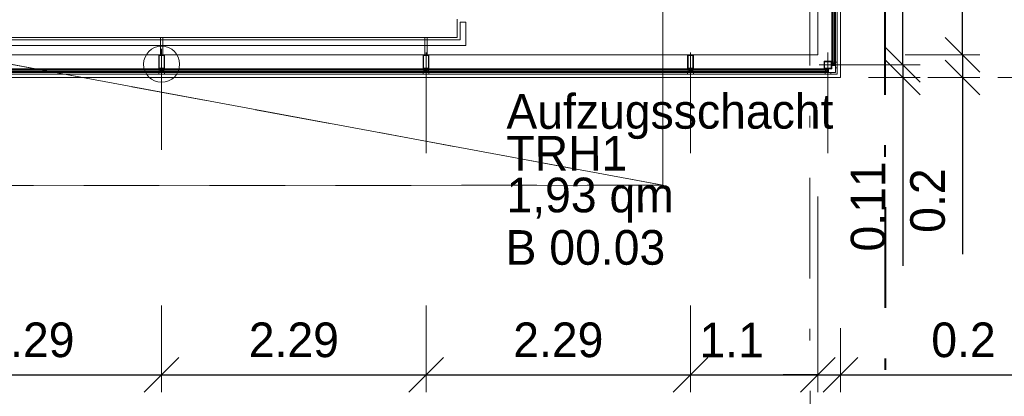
# Model space of a CAD drawing. Header units: metres. Extents: x -11.9 to 34.9, y 35 to 73.8.
# Tile 8 of 19: x 9.8 to 18.3, y 40 to 43.3. Entities that reach past the tile are written whole.
import ezdxf
from ezdxf.enums import TextEntityAlignment as Align

# ---------------------------------------------------------------- set-up
doc = ezdxf.new("R2010")
doc.units = ezdxf.units.M
doc.header["$MEASUREMENT"] = 0
for name, pattern in [('DGN Style 1', [0.655184, 0.00109, -0.654094]), ('DGN Style 2', [1.090157, 0.654094, -0.436063]), ('DGN Style 4', [1.745341, 0.872126, -0.436063, 0.00109, -0.436063])]:
    doc.linetypes.add(name, pattern=pattern)
doc.layers.get('0').update_dxf_attribs({"lineweight": 0})
for name, color, linetype, lineweight in [('031_abbruch', 30, 'DGN Style 2', 0), ('101_konst_beton', 3, 'Continuous', 30), ('103_konst_metal', 4, 'Continuous', 0), ('301_fass_konst', 7, 'Continuous', 0), ('302_fass_glas', 4, 'Continuous', 0), ('603_bemaßung 1 100', 54, 'Continuous', 0), ('721_beschrif_01', 54, 'Continuous', 0), ('730_raumstempel', 12, 'Continuous', 0), ('901_raster_01', 7, 'DGN Style 4', 0), ('902_raster_02', 252, 'DGN Style 2', 0), ('961_schnittlinie_01', 1, 'DGN Style 4', 40), ('Ebene 1', 7, 'Continuous', 0)]:
    doc.layers.add(name, color=color, linetype=linetype, lineweight=lineweight)
doc.styles.add('Style-Rotis SemiSans Light 45', font='Rotis SemiSans Light 45.shx')
doc.linetypes.add('Abbruch', pattern='A,-0.75,[1,dgnlstyle-lstyle.shx,S=0.002439,R=0,X=0,Y=0],-0.75', length=1.5)
doc.dimstyles.get("Standard").update_dxf_attribs({"dimtxt": 0.18, "dimasz": 0.18, "dimexe": 0.18, "dimexo": 0.0625, "dimgap": 0.09, "dimtad": 0, "dimtih": 1, "dimtoh": 1, "dimdec": 4, "dimzin": 0, "dimdsep": 46, "dimtxsty": 'Standard', "dimcen": 0.09, "dimadec": 0, "dimazin": 0, "dimtfac": 1, "dimtdec": 4, "dimtofl": 0, "dimtmove": 0, "dimatfit": 3, "dimfxl": 0, "dimtolj": 1, "dimtzin": 0, "dimarcsym": 0})

# ---------------------------------------------------------------- blocks, each defined once
blk = doc.blocks.new('_Oblique')
at = {"color": 0, "linetype": 'ByBlock', "lineweight": -2}
blk.add_line((0.5, 0.5), (-0.5, -0.5), dxfattribs=at)
blk = doc.blocks.new('*D37')
at = {"layer": '603_bemaßung 1 100', "color": 54, "linetype": 'Continuous', "lineweight": 0}
for p, q in [((8.7186, 40.8197), (8.7186, 40.0697)), ((11.0086, 40.8197), (11.0086, 40.0697))]:
    blk.add_line(p, q, dxfattribs=at)
at = {"layer": '603_bemaßung 1 100', "color": 0, "linetype": 'Continuous', "lineweight": -2}
blk.add_line((8.7186, 40.2197), (11.0086, 40.2197), dxfattribs=at)
at = {"layer": 'Defpoints', "color": 0, "linetype": 'Continuous', "lineweight": 0}
for p in [(8.7186, 42.045), (11.0086, 42.045), (11.0086, 40.2197)]:
    blk.add_point(p, dxfattribs=at)
at = {"layer": '603_bemaßung 1 100', "color": 0, "linetype": 'Continuous', "lineweight": -2, "xscale": 0.3, "yscale": 0.3, "zscale": 0.3, "rotation": 180}
blk.add_blockref('_Oblique', (8.7186, 40.2197), dxfattribs=at)
at = {"layer": '603_bemaßung 1 100', "color": 0, "linetype": 'Continuous', "lineweight": -2, "xscale": 0.3, "yscale": 0.3, "zscale": 0.3}
blk.add_blockref('_Oblique', (11.0086, 40.2197), dxfattribs=at)
at = {"layer": '603_bemaßung 1 100', "color": 0, "linetype": 'Continuous', "lineweight": 0, "insert": (9.8636, 40.5197), "char_height": 0.3, "attachment_point": 5, "style": 'Style-Rotis SemiSans Light 45'}
blk.add_mtext('2.29', dxfattribs=at)
blk = doc.blocks.new('*D38')
at = {"layer": '603_bemaßung 1 100', "color": 54, "linetype": 'Continuous', "lineweight": 0}
for p, q in [((11.0086, 40.8197), (11.0086, 40.0697)), ((13.2986, 40.8197), (13.2986, 40.0697))]:
    blk.add_line(p, q, dxfattribs=at)
at = {"layer": '603_bemaßung 1 100', "color": 0, "linetype": 'Continuous', "lineweight": -2}
blk.add_line((11.0086, 40.2197), (13.2986, 40.2197), dxfattribs=at)
at = {"layer": 'Defpoints', "color": 0, "linetype": 'Continuous', "lineweight": 0}
for p in [(11.0086, 42.045), (13.2986, 42.045), (13.2986, 40.2197)]:
    blk.add_point(p, dxfattribs=at)
at = {"layer": '603_bemaßung 1 100', "color": 0, "linetype": 'Continuous', "lineweight": -2, "xscale": 0.3, "yscale": 0.3, "zscale": 0.3, "rotation": 180}
blk.add_blockref('_Oblique', (11.0086, 40.2197), dxfattribs=at)
at = {"layer": '603_bemaßung 1 100', "color": 0, "linetype": 'Continuous', "lineweight": -2, "xscale": 0.3, "yscale": 0.3, "zscale": 0.3}
blk.add_blockref('_Oblique', (13.2986, 40.2197), dxfattribs=at)
at = {"layer": '603_bemaßung 1 100', "color": 0, "linetype": 'Continuous', "lineweight": 0, "insert": (12.1536, 40.5197), "char_height": 0.3, "attachment_point": 5, "style": 'Style-Rotis SemiSans Light 45'}
blk.add_mtext('2.29', dxfattribs=at)
blk = doc.blocks.new('*D39')
at = {"layer": '603_bemaßung 1 100', "color": 54, "linetype": 'Continuous', "lineweight": 0}
for p, q in [((13.2986, 40.8197), (13.2986, 40.0697)), ((15.5886, 40.8197), (15.5886, 40.0697))]:
    blk.add_line(p, q, dxfattribs=at)
at = {"layer": '603_bemaßung 1 100', "color": 0, "linetype": 'Continuous', "lineweight": -2}
blk.add_line((13.2986, 40.2197), (15.5886, 40.2197), dxfattribs=at)
at = {"layer": 'Defpoints', "color": 0, "linetype": 'Continuous', "lineweight": 0}
for p in [(13.2986, 42.045), (15.5886, 42.045), (15.5886, 40.2197)]:
    blk.add_point(p, dxfattribs=at)
at = {"layer": '603_bemaßung 1 100', "color": 0, "linetype": 'Continuous', "lineweight": -2, "xscale": 0.3, "yscale": 0.3, "zscale": 0.3, "rotation": 180}
blk.add_blockref('_Oblique', (13.2986, 40.2197), dxfattribs=at)
at = {"layer": '603_bemaßung 1 100', "color": 0, "linetype": 'Continuous', "lineweight": -2, "xscale": 0.3, "yscale": 0.3, "zscale": 0.3}
blk.add_blockref('_Oblique', (15.5886, 40.2197), dxfattribs=at)
at = {"layer": '603_bemaßung 1 100', "color": 0, "linetype": 'Continuous', "lineweight": 0, "insert": (14.4436, 40.5197), "char_height": 0.3, "attachment_point": 5, "style": 'Style-Rotis SemiSans Light 45'}
blk.add_mtext('2.29', dxfattribs=at)
blk = doc.blocks.new('*D40')
at = {"layer": '603_bemaßung 1 100', "color": 54, "linetype": 'Continuous', "lineweight": 0}
for p, q in [((16.6911, 41.7624), (16.6911, 40.0697)), ((15.5886, 40.8197), (15.5886, 40.0697))]:
    blk.add_line(p, q, dxfattribs=at)
at = {"layer": '603_bemaßung 1 100', "color": 0, "linetype": 'Continuous', "lineweight": -2}
blk.add_line((15.5886, 40.2197), (16.6911, 40.2197), dxfattribs=at)
at = {"layer": 'Defpoints', "color": 0, "linetype": 'Continuous', "lineweight": 0}
for p in [(16.6911, 42.9877), (15.5886, 42.045), (16.6911, 40.2197)]:
    blk.add_point(p, dxfattribs=at)
at = {"layer": '603_bemaßung 1 100', "color": 0, "linetype": 'Continuous', "lineweight": -2, "xscale": 0.3, "yscale": 0.3, "zscale": 0.3, "rotation": 180}
blk.add_blockref('_Oblique', (15.5886, 40.2197), dxfattribs=at)
at = {"layer": '603_bemaßung 1 100', "color": 0, "linetype": 'Continuous', "lineweight": -2, "xscale": 0.3, "yscale": 0.3, "zscale": 0.3}
blk.add_blockref('_Oblique', (16.6911, 40.2197), dxfattribs=at)
at = {"layer": '603_bemaßung 1 100', "color": 0, "linetype": 'Continuous', "lineweight": 0, "insert": (15.9445, 40.5197), "char_height": 0.3, "attachment_point": 5, "style": 'Style-Rotis SemiSans Light 45'}
blk.add_mtext('1.1', dxfattribs=at)
blk = doc.blocks.new('*D41')
at = {"layer": '603_bemaßung 1 100', "color": 54, "linetype": 'Continuous', "lineweight": 0}
for p, q in [((16.6911, 40.8197), (16.6911, 40.0697)), ((16.8881, 40.6227), (16.8881, 40.0697))]:
    blk.add_line(p, q, dxfattribs=at)
at = {"layer": '603_bemaßung 1 100', "color": 0, "linetype": 'Continuous', "lineweight": -2}
for p, q in [((16.6911, 40.2197), (16.3911, 40.2197)), ((16.6911, 40.2197), (16.8881, 40.2197)), ((16.8881, 40.2197), (18.4167, 40.2197))]:
    blk.add_line(p, q, dxfattribs=at)
at = {"layer": 'Defpoints', "color": 0, "linetype": 'Continuous', "lineweight": 0}
for p in [(16.6911, 42.9877), (16.8881, 42.7907), (16.8881, 40.2197)]:
    blk.add_point(p, dxfattribs=at)
at = {"layer": '603_bemaßung 1 100', "color": 0, "linetype": 'Continuous', "lineweight": -2, "xscale": 0.3, "yscale": 0.3, "zscale": 0.3}
blk.add_blockref('_Oblique', (16.6911, 40.2197), dxfattribs=at)
at = {"layer": '603_bemaßung 1 100', "color": 0, "linetype": 'Continuous', "lineweight": -2, "xscale": 0.3, "yscale": 0.3, "zscale": 0.3, "rotation": 180}
blk.add_blockref('_Oblique', (16.8881, 40.2197), dxfattribs=at)
at = {"layer": '603_bemaßung 1 100', "color": 0, "linetype": 'Continuous', "lineweight": 0, "insert": (17.9524, 40.5197), "char_height": 0.3, "attachment_point": 5, "style": 'Style-Rotis SemiSans Light 45'}
blk.add_mtext('0.2', dxfattribs=at)
blk = doc.blocks.new('*D43')
at = {"layer": '603_bemaßung 1 100', "color": 54, "linetype": 'Continuous', "lineweight": 0}
for p, q in [((5.1291, 40.0807), (5.1291, 39.3307)), ((16.8881, 39.0647), (16.8881, 39.3307))]:
    blk.add_line(p, q, dxfattribs=at)
at = {"layer": '603_bemaßung 1 100', "color": 0, "linetype": 'Continuous', "lineweight": -2}
blk.add_line((5.1291, 39.4807), (16.8881, 39.4807), dxfattribs=at)
at = {"layer": 'Defpoints', "color": 0, "linetype": 'Continuous', "lineweight": 0}
for p in [(5.1291, 42.7907), (16.8881, 41.7747), (16.8881, 39.4807)]:
    blk.add_point(p, dxfattribs=at)
at = {"layer": '603_bemaßung 1 100', "color": 0, "linetype": 'Continuous', "lineweight": -2, "xscale": 0.3, "yscale": 0.3, "zscale": 0.3, "rotation": 180}
blk.add_blockref('_Oblique', (5.1291, 39.4807), dxfattribs=at)
at = {"layer": '603_bemaßung 1 100', "color": 0, "linetype": 'Continuous', "lineweight": -2, "xscale": 0.3, "yscale": 0.3, "zscale": 0.3}
blk.add_blockref('_Oblique', (16.8881, 39.4807), dxfattribs=at)
at = {"layer": '603_bemaßung 1 100', "color": 0, "linetype": 'Continuous', "lineweight": 0, "insert": (11.0086, 39.7807), "char_height": 0.3, "attachment_point": 5, "style": 'Style-Rotis SemiSans Light 45'}
blk.add_mtext('11.76', dxfattribs=at)
blk = doc.blocks.new('*U28')
at = {"layer": '301_fass_konst', "color": 7, "linetype": 'Continuous', "lineweight": 13}
for p, q in [((0.0365, 0.005), (0.0685, 0.005)), ((0.0365, -0.005), (0.0685, -0.005))]:
    blk.add_line(p, q, dxfattribs=at)
at = {"layer": '301_fass_konst', "color": 7, "linetype": 'Continuous', "lineweight": 13, "flags": 128}
for points in [[(0.0365, 0.025), (-0.0835, 0.025)], [(-0.0835, 0.025), (-0.0835, -0.025)], [(-0.0795, 0.021), (-0.0795, -0.021)], [(0.0325, 0.021), (-0.0795, 0.021)], [(0.0325, -0.021), (0.0325, 0.021)], [(0.0365, -0.025), (0.0365, 0.025)], [(-0.0835, -0.025), (0.0365, -0.025)], [(-0.0795, -0.021), (0.0325, -0.021)]]:
    blk.add_lwpolyline(points, dxfattribs=at)
blk.add_lwpolyline([(0.0835, 0.025), (0.0685, 0.025), (0.0685, -0.025), (0.0835, -0.025)], close=True, dxfattribs=at)
blk = doc.blocks.new('*U31')
at = {"layer": '302_fass_glas', "color": 4, "linetype": 'Continuous', "lineweight": 0}
for p, q in [((-1.135, 0.014), (1.135, 0.014)), ((-1.135, 0.014), (-1.135, -0.014)), ((-1.135, 0.006), (1.135, 0.006)), ((-1.125, 0.006), (-1.125, -0.005)), ((1.125, 0.006), (1.125, -0.005)), ((1.135, 0.014), (1.135, -0.014)), ((-1.135, -0.005), (1.135, -0.005)), ((-1.135, -0.014), (1.135, -0.014))]:
    blk.add_line(p, q, dxfattribs=at)
blk = doc.blocks.new('*U29')
at = {"layer": '301_fass_konst', "color": 7, "linetype": 'Continuous', "lineweight": 13}
for p, q in [((0.0365, 0.0075), (0.0685, 0.0075)), ((0.0365, -0.0025), (0.0685, -0.0025))]:
    blk.add_line(p, q, dxfattribs=at)
at = {"layer": '301_fass_konst', "color": 7, "linetype": 'Continuous', "lineweight": 13, "flags": 128}
for points in [[(0.0365, 0.035), (-0.0285, 0.035)], [(-0.0285, 0.035), (-0.0285, -0.03)], [(-0.0245, 0.031), (-0.0245, -0.026)], [(0.0325, 0.031), (-0.0245, 0.031)], [(0.0325, -0.026), (0.0325, 0.031)], [(0.0365, -0.03), (0.0365, 0.035)], [(-0.0285, -0.03), (0.0365, -0.03)], [(-0.0245, -0.026), (0.0325, -0.026)]]:
    blk.add_lwpolyline(points, dxfattribs=at)
blk.add_lwpolyline([(0.0835, 0.0275), (0.0685, 0.0275), (0.0685, -0.0225), (0.0835, -0.0225)], close=True, dxfattribs=at)
blk = doc.blocks.new('*U32')
at = {"layer": '302_fass_glas', "color": 4, "linetype": 'Continuous', "lineweight": 0}
for p, q in [((0.5249, 0.014), (-0.6449, 0.014)), ((-0.6449, 0.014), (-0.6449, -0.014)), ((0.5249, 0.006), (-0.6449, 0.006)), ((-0.6349, 0.006), (-0.6349, -0.005)), ((0.5149, 0.006), (0.5149, -0.005)), ((0.5249, 0.014), (0.5249, -0.014)), ((0.5249, -0.005), (-0.6449, -0.005)), ((0.5249, -0.014), (-0.6449, -0.014))]:
    blk.add_line(p, q, dxfattribs=at)
blk = doc.blocks.new('*D44')
at = {"layer": '603_bemaßung 1 100', "color": 54, "linetype": 'Continuous', "lineweight": 0}
for p, q in [((18.3433, 46.2812), (18.701, 46.2812)), ((18.251, 42.7907), (18.701, 42.7907))]:
    blk.add_line(p, q, dxfattribs=at)
at = {"layer": '603_bemaßung 1 100', "color": 0, "linetype": 'Continuous', "lineweight": -2}
blk.add_line((18.551, 42.7907), (18.551, 46.2812), dxfattribs=at)
at = {"layer": 'Defpoints', "color": 0, "linetype": 'Continuous', "lineweight": 0}
for p in [(16.9804, 46.2812), (18.551, 46.2812), (16.8881, 42.7907)]:
    blk.add_point(p, dxfattribs=at)
at = {"layer": '603_bemaßung 1 100', "color": 0, "linetype": 'Continuous', "lineweight": -2, "xscale": 0.3, "yscale": 0.3, "zscale": 0.3}
for p, rotation in [((18.551, 46.2812), 90), ((18.551, 42.7907), 270)]:
    blk.add_blockref('_Oblique', p, dxfattribs=dict(at, rotation=rotation))
at = {"layer": '603_bemaßung 1 100', "color": 0, "linetype": 'Continuous', "lineweight": 0, "insert": (18.251, 44.5359), "char_height": 0.3, "attachment_point": 5, "rotation": 90, "style": 'Style-Rotis SemiSans Light 45'}
blk.add_mtext('3.49', dxfattribs=at)
blk = doc.blocks.new('*D45')
at = {"layer": '603_bemaßung 1 100', "color": 0, "linetype": 'Continuous', "lineweight": -2}
blk.add_line((17.9432, 42.9877), (17.9432, 46.281), dxfattribs=at)
at = {"layer": '603_bemaßung 1 100', "color": 54, "linetype": 'Continuous', "lineweight": 0}
for p, q in [((18.0147, 46.281), (18.0932, 46.281)), ((17.6432, 42.9877), (18.0932, 42.9877))]:
    blk.add_line(p, q, dxfattribs=at)
at = {"layer": 'Defpoints', "color": 0, "linetype": 'Continuous', "lineweight": 0}
for p in [(17.0626, 46.281), (17.9432, 46.281), (16.6911, 42.9877)]:
    blk.add_point(p, dxfattribs=at)
at = {"layer": '603_bemaßung 1 100', "color": 0, "linetype": 'Continuous', "lineweight": -2, "xscale": 0.3, "yscale": 0.3, "zscale": 0.3}
for p, rotation in [((17.9432, 46.281), 90), ((17.9432, 42.9877), 270)]:
    blk.add_blockref('_Oblique', p, dxfattribs=dict(at, rotation=rotation))
at = {"layer": '603_bemaßung 1 100', "color": 0, "linetype": 'Continuous', "lineweight": 0, "insert": (17.6432, 44.6343), "char_height": 0.3, "attachment_point": 5, "rotation": 90, "style": 'Style-Rotis SemiSans Light 45'}
blk.add_mtext('3.29', dxfattribs=at)
blk = doc.blocks.new('*D46')
at = {"layer": '603_bemaßung 1 100', "color": 0, "linetype": 'Continuous', "lineweight": -2}
for p, q in [((17.9432, 42.9877), (17.9432, 43.2877)), ((17.9432, 42.9877), (17.9432, 42.7907)), ((17.9432, 42.7907), (17.9432, 41.2621))]:
    blk.add_line(p, q, dxfattribs=at)
at = {"layer": '603_bemaßung 1 100', "color": 54, "linetype": 'Continuous', "lineweight": 0}
for p, q in [((17.4462, 42.9877), (18.0932, 42.9877)), ((17.6432, 42.7907), (18.0932, 42.7907))]:
    blk.add_line(p, q, dxfattribs=at)
at = {"layer": 'Defpoints', "color": 0, "linetype": 'Continuous', "lineweight": 0}
for p in [(16.6911, 42.9877), (17.9432, 42.9877), (16.8881, 42.7907)]:
    blk.add_point(p, dxfattribs=at)
at = {"layer": '603_bemaßung 1 100', "color": 0, "linetype": 'Continuous', "lineweight": -2, "xscale": 0.3, "yscale": 0.3, "zscale": 0.3}
for p, rotation in [((17.9432, 42.9877), 270), ((17.9432, 42.7907), 90)]:
    blk.add_blockref('_Oblique', p, dxfattribs=dict(at, rotation=rotation))
at = {"layer": '603_bemaßung 1 100', "color": 0, "linetype": 'Continuous', "lineweight": 0, "insert": (17.6432, 41.7264), "char_height": 0.3, "attachment_point": 5, "rotation": 90, "style": 'Style-Rotis SemiSans Light 45'}
blk.add_mtext('0.2', dxfattribs=at)
blk = doc.blocks.new('*D47')
at = {"layer": '603_bemaßung 1 100', "color": 54, "linetype": 'Continuous', "lineweight": 0}
for p, q in [((17.0997, 46.2402), (17.5784, 46.2402)), ((17.1284, 42.9002), (17.5784, 42.9002))]:
    blk.add_line(p, q, dxfattribs=at)
at = {"layer": '603_bemaßung 1 100', "color": 0, "linetype": 'Continuous', "lineweight": -2}
blk.add_line((17.4284, 42.9002), (17.4284, 46.2402), dxfattribs=at)
at = {"layer": 'Defpoints', "color": 0, "linetype": 'Continuous', "lineweight": 0}
for p in [(17.0598, 46.2402), (17.4284, 46.2402), (17.0885, 42.9002)]:
    blk.add_point(p, dxfattribs=at)
at = {"layer": '603_bemaßung 1 100', "color": 0, "linetype": 'Continuous', "lineweight": -2, "xscale": 0.3, "yscale": 0.3, "zscale": 0.3}
for p, rotation in [((17.4284, 46.2402), 90), ((17.4284, 42.9002), 270)]:
    blk.add_blockref('_Oblique', p, dxfattribs=dict(at, rotation=rotation))
at = {"layer": '603_bemaßung 1 100', "color": 0, "linetype": 'Continuous', "lineweight": 0, "insert": (17.1284, 44.5702), "char_height": 0.3, "attachment_point": 5, "rotation": 90, "style": 'Style-Rotis SemiSans Light 45'}
blk.add_mtext('3.34', dxfattribs=at)
blk = doc.blocks.new('*D49')
at = {"layer": '603_bemaßung 1 100', "color": 0, "linetype": 'Continuous', "lineweight": -2}
for p, q in [((17.4284, 42.9002), (17.4284, 43.2002)), ((17.4284, 42.9002), (17.4284, 42.7907)), ((17.4284, 42.7907), (17.4284, 41.1621))]:
    blk.add_line(p, q, dxfattribs=at)
at = {"layer": '603_bemaßung 1 100', "color": 54, "linetype": 'Continuous', "lineweight": 0}
for p, q in [((17.3289, 42.9002), (17.5784, 42.9002)), ((17.1284, 42.7907), (17.5784, 42.7907))]:
    blk.add_line(p, q, dxfattribs=at)
at = {"layer": 'Defpoints', "color": 0, "linetype": 'Continuous', "lineweight": 0}
for p in [(17.0885, 42.9002), (17.4284, 42.9002), (16.8881, 42.7907)]:
    blk.add_point(p, dxfattribs=at)
at = {"layer": '603_bemaßung 1 100', "color": 0, "linetype": 'Continuous', "lineweight": -2, "xscale": 0.3, "yscale": 0.3, "zscale": 0.3}
for p, rotation in [((17.4284, 42.9002), 270), ((17.4284, 42.7907), 90)]:
    blk.add_blockref('_Oblique', p, dxfattribs=dict(at, rotation=rotation))
at = {"layer": '603_bemaßung 1 100', "color": 0, "linetype": 'Continuous', "lineweight": 0, "insert": (17.1284, 41.6764), "char_height": 0.3, "attachment_point": 5, "rotation": 90, "style": 'Style-Rotis SemiSans Light 45'}
blk.add_mtext('0.11', dxfattribs=at)

msp = doc.modelspace()

# ---------------------------------------------------------------- linework, layer by layer
at = {"layer": '031_abbruch'}
for p, q in [((15.3456, 46.3603), (15.349, 41.8603)), ((3.2473, 44.1011), (15.349, 41.8603)), ((15.349, 41.8603), (3.249, 41.8511))]:
    msp.add_line(p, q, dxfattribs=at)
at = {"layer": '031_abbruch', "linetype": 'Abbruch', "ltscale": 0.25}
for p, q in [((15.3456, 46.3603), (15.349, 41.8603)), ((3.2473, 44.1011), (15.349, 41.8603)), ((15.349, 41.8603), (3.249, 41.8511))]:
    msp.add_line(p, q, dxfattribs=at)
at = {"layer": '101_konst_beton', "linetype": 'Continuous', "lineweight": 0}
for p in [(13.5686, 43.2964), (8.5876, 43.1377)]:
    msp.add_line(p, (13.5686, 43.1377), dxfattribs=at)
at = {"layer": '103_konst_metal', "linetype": 'Continuous', "lineweight": 0}
for p, q in [((13.5936, 43.2714), (13.5936, 43.1177)), ((13.5936, 43.2714), (13.6436, 43.2714)), ((13.6436, 43.2714), (13.6436, 43.0677)), ((5.3511, 43.1177), (13.5936, 43.1177)), ((5.3511, 43.0677), (13.6436, 43.0677))]:
    msp.add_line(p, q, dxfattribs=at)
at = {"layer": '301_fass_konst', "color": 7, "linetype": 'Continuous', "lineweight": 0}
for p, q in [((16.6911, 42.9877), (16.6911, 46.2152)), ((16.8111, 42.8677), (16.8111, 46.2152)), ((16.8431, 42.8357), (16.8431, 46.2152)), ((16.8581, 42.8207), (16.8581, 46.2152)), ((16.8881, 42.7907), (16.8881, 46.2652)), ((10.9986, 43.1377), (10.9986, 43.1177)), ((10.9986, 43.0677), (10.9986, 42.9877)), ((11.0186, 43.1377), (11.0186, 43.1177)), ((11.0186, 43.0677), (11.0186, 42.9877)), ((13.2886, 43.1377), (13.2886, 43.1177)), ((13.2886, 43.0677), (13.2886, 42.9877)), ((13.3086, 43.1377), (13.3086, 43.1177)), ((13.3086, 43.0677), (13.3086, 42.9877)), ((5.3261, 42.9877), (16.6911, 42.9877)), ((5.1591, 42.8207), (16.8581, 42.8207)), ((5.1741, 42.8357), (16.8431, 42.8357)), ((5.2061, 42.8677), (16.8111, 42.8677)), ((5.1291, 42.7907), (16.8881, 42.7907))]:
    msp.add_line(p, q, dxfattribs=at)
at = {"layer": '301_fass_konst', "color": 7, "linetype": 'DGN Style 1', "lineweight": 13}
for p, q in [((10.9986, 43.1177), (10.9986, 43.0677)), ((11.0186, 43.0677), (11.0186, 43.1177)), ((13.2886, 43.1177), (13.2886, 43.0677)), ((13.3086, 43.0677), (13.3086, 43.1177))]:
    msp.add_line(p, q, dxfattribs=at)
at = {"layer": '301_fass_konst', "color": 7, "linetype": 'Continuous', "lineweight": 13}
for p, q in [((16.7736, 42.8677), (16.7736, 42.8357)), ((16.7836, 42.8677), (16.7836, 42.8357))]:
    msp.add_line(p, q, dxfattribs=at)
at = {"layer": '301_fass_konst', "color": 7, "linetype": 'Continuous', "lineweight": 13, "flags": 128}
msp.add_lwpolyline([(16.8036, 42.8207), (16.8036, 42.8357), (16.7536, 42.8357), (16.7536, 42.8207)], close=True, dxfattribs=at)
at = {"layer": '302_fass_glas', "color": 4, "linetype": 'Continuous', "lineweight": 0}
for p, q in [((16.8131, 42.9141), (16.8131, 46.23)), ((16.8221, 42.9141), (16.8221, 46.23)), ((16.8331, 42.9141), (16.8331, 46.23)), ((16.8411, 42.9141), (16.8411, 46.23)), ((16.8411, 42.9141), (16.8131, 42.9141)), ((16.8331, 42.9241), (16.8221, 42.9241))]:
    msp.add_line(p, q, dxfattribs=at)
at = {"layer": '901_raster_01'}
msp.add_line((16.6024, 67.7435), (16.6245, 38.4484), dxfattribs=at)
at = {"layer": '902_raster_02', "linetype": 'DGN Style 4', "lineweight": 0}
for p, q in [((11.0086, 43.0395), (11.0086, 42.045)), ((13.2986, 43.0081), (13.2986, 42.045)), ((15.5886, 43.0081), (15.5886, 42.045)), ((16.7786, 43.0081), (16.7786, 42.045)), ((17.4731, 42.9002), (16.704, 42.9002))]:
    msp.add_line(p, q, dxfattribs=at)
at = {"layer": '961_schnittlinie_01'}
msp.add_line((17.2792, 37.1087), (17.2711, 47.821), dxfattribs=at)
at = {"layer": 'Ebene 1', "color": 7, "linetype": 'Continuous', "lineweight": 0}
msp.add_circle((11.0086, 42.9063), 0.1561, dxfattribs=at)

# ---------------------------------------------------------------- block references
at = {"layer": '301_fass_konst', "color": 7, "linetype": 'Continuous', "lineweight": 13, "extrusion": (0, 0, -1), "rotation": 270}
for p in [(-11.0086, 42.9042), (-13.2986, 42.9042), (-15.5886, 42.9042)]:
    msp.add_blockref('*U28', p, dxfattribs=at)
at = {"layer": '301_fass_konst', "color": 7, "linetype": 'Continuous', "lineweight": 13}
msp.add_blockref('*U29', (16.7746, 42.8977), dxfattribs=at)
at = {"layer": '302_fass_glas', "color": 4, "linetype": 'Continuous', "lineweight": 0}
for name, p in [('*U31', (9.8636, 42.8517)), ('*U31', (14.4436, 42.8517)), ('*U32', (16.2435, 42.8517))]:
    msp.add_blockref(name, p, dxfattribs=at)
at = {"layer": '302_fass_glas', "color": 4, "linetype": 'Continuous', "lineweight": 0, "extrusion": (0, 0, -1)}
msp.add_blockref('*U31', (-12.1536, 42.8517), dxfattribs=at)

# ---------------------------------------------------------------- texts
at = {"layer": '721_beschrif_01', "linetype": 'Continuous', "lineweight": 0, "insert": (13.9938, 42.6477), "char_height": 0.3, "attachment_point": 1, "rotation": 0.04334, "line_spacing_factor": 0.722892, "style": 'Style-Rotis SemiSans Light 45'}
msp.add_mtext('Aufzugsschacht \\PTRH1\\P1,93 qm', dxfattribs=at)
at = {"layer": '730_raumstempel', "color": 30, "linetype": 'Continuous', "lineweight": 0, "style": 'Style-Rotis SemiSans Light 45'}
msp.add_text('B 00.03', height=0.3, rotation=0.04334, dxfattribs=at).set_placement((13.9866, 41.4708), align=Align.TOP_LEFT)

# ---------------------------------------------------------------- dimensions: what is measured, and where the dimension line sits
at = {"layer": '603_bemaßung 1 100', "color": 54, "linetype": 'Continuous', "lineweight": 0}
for base, p1, p2, override, picture, middle in [((17.9432, 46.281), (16.6911, 42.9877), (17.0626, 46.281), {"dimtxt": 0.3, "dimasz": 0.3, "dimexe": 0.15, "dimexo": 0.952086, "dimgap": 0.15, "dimtad": 1, "dimtih": 0, "dimtoh": 0, "dimdec": 2, "dimzin": 11, "dimtxsty": 'Style-Rotis SemiSans Light 45', "dimblk": 'Oblique', "dimclre": 54, "dimtdec": 2, "dimtofl": 1, "dimtolj": 0, "dimtzin": 11, "dimlwe": 0}, '*D45', (17.6432, 44.6343)), ((18.551, 46.2812), (16.8881, 42.7907), (16.9804, 46.2812), {"dimtxt": 0.3, "dimasz": 0.3, "dimexe": 0.15, "dimexo": 1.362932, "dimgap": 0.15, "dimtad": 1, "dimtih": 0, "dimtoh": 0, "dimdec": 2, "dimzin": 11, "dimtxsty": 'Style-Rotis SemiSans Light 45', "dimblk": 'Oblique', "dimclre": 54, "dimtdec": 2, "dimtofl": 1, "dimtolj": 0, "dimtzin": 11, "dimlwe": 0}, '*D44', (18.251, 44.5359)), ((17.4284, 46.2402), (17.0885, 42.9002), (17.0598, 46.2402), {"dimtxt": 0.3, "dimasz": 0.3, "dimexe": 0.15, "dimexo": 0.039918, "dimgap": 0.15, "dimtad": 1, "dimtih": 0, "dimtoh": 0, "dimdec": 2, "dimzin": 11, "dimtxsty": 'Style-Rotis SemiSans Light 45', "dimblk": 'Oblique', "dimclre": 54, "dimtdec": 2, "dimtofl": 1, "dimtolj": 0, "dimtzin": 11, "dimlwe": 0}, '*D47', (17.1284, 44.5702))]:
    dim = msp.add_linear_dim(base=base, p1=p1, p2=p2, angle=90, dimstyle='Standard', override=override, dxfattribs=at)
    dim.commit()
    dim.dimension.update_dxf_attribs({"geometry": picture, "text_midpoint": middle})
for base, p2, override, picture, middle in [((17.9432, 42.9877), (16.6911, 42.9877), {"dimtxt": 0.3, "dimasz": 0.3, "dimexe": 0.15, "dimexo": 0.755086, "dimgap": 0.15, "dimtad": 1, "dimtih": 0, "dimtoh": 0, "dimdec": 2, "dimzin": 11, "dimtxsty": 'Style-Rotis SemiSans Light 45', "dimblk": 'Oblique', "dimclre": 54, "dimtdec": 2, "dimtofl": 1, "dimtolj": 0, "dimtzin": 11, "dimlwe": 0}, '*D46', (17.9432, 41.7264)), ((17.4284, 42.9002), (17.0885, 42.9002), {"dimtxt": 0.3, "dimasz": 0.3, "dimexe": 0.15, "dimexo": 0.240334, "dimgap": 0.15, "dimtad": 1, "dimtih": 0, "dimtoh": 0, "dimdec": 2, "dimzin": 11, "dimtxsty": 'Style-Rotis SemiSans Light 45', "dimblk": 'Oblique', "dimclre": 54, "dimtdec": 2, "dimtofl": 1, "dimtolj": 0, "dimtzin": 11, "dimlwe": 0}, '*D49', (17.4284, 41.6764))]:
    dim = msp.add_linear_dim(base=base, p1=(16.8881, 42.7907), p2=p2, angle=90, dimstyle='Standard', override=override, dxfattribs=at)
    dim.commit()
    dim.dimension.update_dxf_attribs({"geometry": picture, "text_midpoint": middle, "dimtype": 160})
for base, p1, p2, override, picture, middle in [((16.6911, 40.2197), (15.5886, 42.045), (16.6911, 42.9877), {"dimtxt": 0.3, "dimasz": 0.3, "dimexe": 0.15, "dimexo": 1.225315, "dimgap": 0.15, "dimtad": 1, "dimtih": 0, "dimtoh": 0, "dimdec": 2, "dimzin": 11, "dimtxsty": 'Style-Rotis SemiSans Light 45', "dimblk": 'Oblique', "dimclre": 54, "dimtdec": 2, "dimtofl": 1, "dimtolj": 0, "dimtzin": 11, "dimlwe": 0}, '*D40', (15.9445, 40.2197)), ((16.8881, 40.2197), (16.6911, 42.9877), (16.8881, 42.7907), {"dimtxt": 0.3, "dimasz": 0.3, "dimexe": 0.15, "dimexo": 2.168024, "dimgap": 0.15, "dimtad": 1, "dimtih": 0, "dimtoh": 0, "dimdec": 2, "dimzin": 11, "dimtxsty": 'Style-Rotis SemiSans Light 45', "dimblk": 'Oblique', "dimclre": 54, "dimtdec": 2, "dimtofl": 1, "dimtolj": 0, "dimtzin": 11, "dimlwe": 0}, '*D41', (17.9524, 40.2197))]:
    dim = msp.add_linear_dim(base=base, p1=p1, p2=p2, dimstyle='Standard', override=override, dxfattribs=at)
    dim.commit()
    dim.dimension.update_dxf_attribs({"geometry": picture, "text_midpoint": middle, "dimtype": 160})
for base, p1, p2, override, picture, middle in [((16.8881, 39.4807), (5.1291, 42.7907), (16.8881, 41.7747), {"dimtxt": 0.3, "dimasz": 0.3, "dimexe": 0.15, "dimexo": 2.709999, "dimgap": 0.15, "dimtad": 1, "dimtih": 0, "dimtoh": 0, "dimdec": 2, "dimzin": 11, "dimtxsty": 'Style-Rotis SemiSans Light 45', "dimblk": 'Oblique', "dimclre": 54, "dimtdec": 2, "dimtofl": 1, "dimtolj": 0, "dimtzin": 11, "dimlwe": 0}, '*D43', (11.0086, 39.7807)), ((11.0086, 40.2197), (8.7186, 42.045), (11.0086, 42.045), {"dimtxt": 0.3, "dimasz": 0.3, "dimexe": 0.15, "dimexo": 1.225315, "dimgap": 0.15, "dimtad": 1, "dimtih": 0, "dimtoh": 0, "dimdec": 2, "dimzin": 11, "dimtxsty": 'Style-Rotis SemiSans Light 45', "dimblk": 'Oblique', "dimclre": 54, "dimtdec": 2, "dimtofl": 1, "dimtolj": 0, "dimtzin": 11, "dimlwe": 0}, '*D37', (9.8636, 40.5197)), ((13.2986, 40.2197), (11.0086, 42.045), (13.2986, 42.045), {"dimtxt": 0.3, "dimasz": 0.3, "dimexe": 0.15, "dimexo": 1.225315, "dimgap": 0.15, "dimtad": 1, "dimtih": 0, "dimtoh": 0, "dimdec": 2, "dimzin": 11, "dimtxsty": 'Style-Rotis SemiSans Light 45', "dimblk": 'Oblique', "dimclre": 54, "dimtdec": 2, "dimtofl": 1, "dimtolj": 0, "dimtzin": 11, "dimlwe": 0}, '*D38', (12.1536, 40.5197)), ((15.5886, 40.2197), (13.2986, 42.045), (15.5886, 42.045), {"dimtxt": 0.3, "dimasz": 0.3, "dimexe": 0.15, "dimexo": 1.225315, "dimgap": 0.15, "dimtad": 1, "dimtih": 0, "dimtoh": 0, "dimdec": 2, "dimzin": 11, "dimtxsty": 'Style-Rotis SemiSans Light 45', "dimblk": 'Oblique', "dimclre": 54, "dimtdec": 2, "dimtofl": 1, "dimtolj": 0, "dimtzin": 11, "dimlwe": 0}, '*D39', (14.4436, 40.5197))]:
    dim = msp.add_linear_dim(base=base, p1=p1, p2=p2, dimstyle='Standard', override=override, dxfattribs=at)
    dim.commit()
    dim.dimension.update_dxf_attribs({"geometry": picture, "text_midpoint": middle})

doc.saveas('drawing.dxf')
